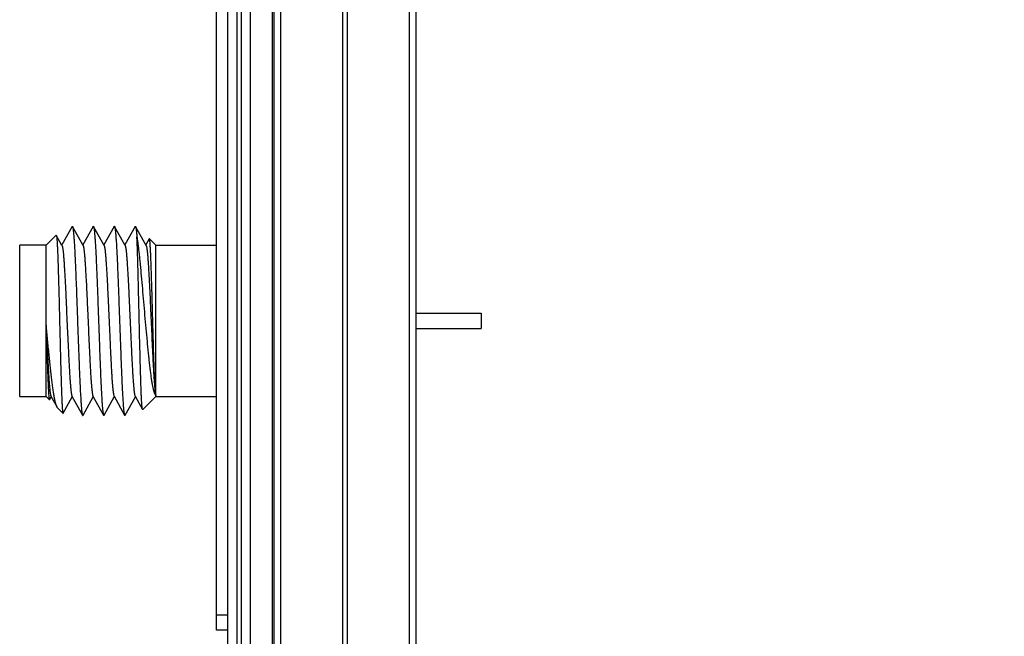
# Model space of a CAD drawing. Header units: inches. Extents: x 0.2 to 16.8, y 0.2 to 10.8.
# Tile 4 of 14: x 7.8 to 9.1, y 3.9 to 4.7. Entities that reach past the tile are written whole.
import ezdxf

# ---------------------------------------------------------------- set-up
doc = ezdxf.new("R2010")
doc.units = ezdxf.units.IN
doc.header["$LTSCALE"] = 0.935
doc.header["$MEASUREMENT"] = 0
doc.layers.get('0').update_dxf_attribs({"linetype": 'CONTINUOUS'})
doc.layers.add('DIMENSIONS', color=7, linetype='CONTINUOUS')
doc.styles.get("Standard").update_dxf_attribs({"font": 'txt', "width": 0.8})
doc.dimstyles.new('DIMSTYLE_3', dxfattribs={"dimtxt": 0.125, "dimasz": 0.18, "dimexe": 0.125, "dimexo": 0.0625, "dimgap": 0.0625, "dimtad": 0, "dimtih": 1, "dimtoh": 1, "dimzin": 4, "dimdsep": 46, "dimtxsty": 'STANDARD', "dimblk": '_FILLED', "dimblk1": '_FILLED', "dimblk2": '_FILLED', "dimcen": 0.09, "dimadec": 0, "dimazin": 0, "dimtp": 0.001, "dimtm": 0.001, "dimtfac": 1, "dimtofl": 0, "dimtmove": 0, "dimatfit": 3, "dimldrblk": '_FILLED', "dimfxl": 1, "dimtolj": 1, "dimtzin": 4, "dimarcsym": 0})

# ---------------------------------------------------------------- blocks, each defined once
blk = doc.blocks.new('_FILLED')
at = {"color": 0, "linetype": 'BYBLOCK'}
blk.add_solid([(0, 0), (-1, 0.1736), (-1, -0.1736)], dxfattribs=at)
blk = doc.blocks.new('*D3')
at = {"layer": 'DIMENSIONS', "color": 2, "linetype": 'CONTINUOUS'}
for p, q in [((8.2631, 8.0066), (9.8854, 8.0066)), ((9.7604, 8.0066), (9.7604, 5.5991)), ((9.7604, 2.9417), (9.7604, 5.3491)), ((8.2631, 2.9417), (9.8854, 2.9417))]:
    blk.add_line(p, q, dxfattribs=at)
at = {"layer": 'DIMENSIONS', "color": 2, "linetype": 'CONTINUOUS', "xscale": 0.18, "yscale": 0.18, "zscale": 0.18}
for p, rotation in [((9.7604, 8.0066), 90), ((9.7604, 2.9417), 270)]:
    blk.add_blockref('_FILLED', p, dxfattribs=dict(at, rotation=rotation))
at = {"layer": 'DIMENSIONS', "color": 2, "linetype": 'CONTINUOUS', "insert": (9.7604, 5.5366), "char_height": 0.125, "width": 1.225, "attachment_point": 2, "line_spacing_factor": 0.9}
blk.add_mtext('5.06{\\Ftxt.shx;\\W1.000000;\\H0.125000; }[128.6]', dxfattribs=at)

msp = doc.modelspace()

# ---------------------------------------------------------------- linework, layer by layer
at = {"color": 7, "linetype": 'CONTINUOUS'}
for p, q in [((8.0856, 3.8866), (8.0856, 7.9966)), ((8.1006, 3.5636), (8.1006, 8.0066)), ((8.1306, 3.5636), (8.1306, 8.0066)), ((8.1614, 7.6106), (8.1614, 3.6106)), ((8.3494, 7.6106), (8.3494, 3.6106)), ((7.8948, 4.4204), (7.8812, 4.3959)), ((7.8948, 4.4204), (7.8954, 4.4204)), ((7.9093, 4.3953), (7.8954, 4.4204)), ((7.9226, 4.4204), (7.909, 4.3959)), ((7.9226, 4.4204), (7.9228, 4.4206)), ((7.9228, 4.4206), (7.9232, 4.4204)), ((7.9371, 4.3953), (7.9232, 4.4204)), ((7.9504, 4.4204), (7.9368, 4.3959)), ((7.9649, 4.3953), (7.951, 4.4204)), ((7.9782, 4.4204), (7.9646, 4.3959)), ((7.9782, 4.4204), (7.9788, 4.4204)), ((7.9927, 4.3953), (7.9788, 4.4204)), ((7.8606, 4.3956), (7.8738, 4.4089)), ((7.8738, 4.4089), (7.874, 4.4088)), ((7.8815, 4.3953), (7.874, 4.4088)), ((7.874, 4.4088), (7.8743, 4.4076)), ((7.9969, 4.404), (7.9924, 4.3959)), ((7.997, 4.4041), (7.9969, 4.404)), ((7.9971, 4.4041), (8.0056, 4.3956)), ((7.8256, 4.1956), (7.8256, 4.3956)), ((7.8606, 4.3956), (7.8256, 4.3956)), ((7.8606, 4.1956), (7.8606, 4.3956)), ((8.0056, 4.1956), (8.0056, 4.3956)), ((8.0056, 4.3956), (8.0856, 4.3956)), ((8.3494, 4.3056), (8.4356, 4.3056)), ((8.4356, 4.3056), (8.4356, 4.2856)), ((8.3494, 4.2856), (8.4356, 4.2856)), ((7.8256, 4.1956), (7.8606, 4.1956)), ((7.8606, 4.1956), (7.8649, 4.1913)), ((7.8651, 4.1914), (7.8673, 4.1953)), ((7.8669, 4.1959), (7.875, 4.1815)), ((7.8829, 4.1735), (7.8951, 4.1953)), ((7.8947, 4.1959), (7.9087, 4.1709)), ((7.9093, 4.1709), (7.9229, 4.1953)), ((7.9225, 4.1959), (7.9365, 4.1709)), ((7.9371, 4.1709), (7.9507, 4.1953)), ((7.9503, 4.1959), (7.9643, 4.1709)), ((7.9649, 4.1709), (7.9785, 4.1953)), ((7.9781, 4.1959), (7.988, 4.1783)), ((8.0056, 4.1956), (7.9882, 4.1782)), ((8.0056, 4.1956), (8.0856, 4.1956)), ((7.8649, 4.1913), (7.8651, 4.1914)), ((7.8757, 4.1805), (7.875, 4.1815)), ((7.8757, 4.1805), (7.8827, 4.1734)), ((7.8827, 4.1734), (7.8829, 4.1735)), ((7.9882, 4.1782), (7.988, 4.1783)), ((8.1006, 3.8866), (8.0856, 3.8866))]:
    msp.add_line(p, q, dxfattribs=at)
at = {"color": 9, "linetype": 'CONTINUOUS'}
for p, q in [((8.1126, 8.0066), (8.1126, 3.5636)), ((8.1186, 8.0066), (8.1186, 3.5636)), ((8.1598, 3.5636), (8.1598, 7.6566)), ((8.1704, 7.6106), (8.1704, 3.6106)), ((8.2523, 7.6106), (8.2523, 3.6106)), ((8.2586, 7.6106), (8.2586, 3.6106)), ((8.3405, 7.6106), (8.3405, 3.6106)), ((8.1006, 3.9066), (8.0856, 3.9066))]:
    msp.add_line(p, q, dxfattribs=at)
at = {"color": 7, "linetype": 'CONTINUOUS'}
for points, knots in [([(7.8954, 4.4204), (7.8954, 4.4203), (7.8955, 4.4201), (7.8956, 4.4198), (7.8957, 4.4195), (7.8958, 4.419), (7.8959, 4.4185), (7.896, 4.4177), (7.8962, 4.4166), (7.8964, 4.415), (7.8966, 4.4131), (7.8968, 4.411), (7.897, 4.4086), (7.8972, 4.406), (7.8975, 4.402), (7.8979, 4.3964), (7.8983, 4.3891), (7.8987, 4.3809), (7.8991, 4.372), (7.8995, 4.3624), (7.8999, 4.3522), (7.9004, 4.3415), (7.9008, 4.3304), (7.9013, 4.315), (7.902, 4.2956), (7.9027, 4.2762), (7.9033, 4.2609), (7.9037, 4.2498), (7.9041, 4.2391), (7.9045, 4.2289), (7.9049, 4.2193), (7.9053, 4.2103), (7.9057, 4.2022), (7.9062, 4.1948), (7.9065, 4.1893), (7.9068, 4.1853), (7.907, 4.1826), (7.9072, 4.1802), (7.9074, 4.1781), (7.9076, 4.1763), (7.9078, 4.1747), (7.908, 4.1735), (7.9082, 4.1727), (7.9083, 4.1722), (7.9084, 4.1718), (7.9085, 4.1714), (7.9086, 4.1711), (7.9086, 4.1709), (7.9087, 4.1709)], [0, 0, 0, 0, 0.000979, 0.002214, 0.003712, 0.005475, 0.007505, 0.009802, 0.015198, 0.021658, 0.029171, 0.037719, 0.047288, 0.057858, 0.069403, 0.095322, 0.124821, 0.157639, 0.193487, 0.232048, 0.272981, 0.315925, 0.360498, 0.406307, 0.5, 0.593694, 0.639503, 0.684076, 0.727019, 0.767953, 0.806514, 0.842362, 0.875179, 0.904678, 0.930598, 0.942144, 0.952712, 0.962281, 0.970831, 0.978343, 0.984802, 0.990198, 0.992496, 0.994526, 0.996289, 0.997786, 0.999021, 1, 1, 1, 1]), ([(7.9232, 4.4204), (7.9232, 4.4203), (7.9233, 4.4201), (7.9234, 4.4198), (7.9235, 4.4195), (7.9236, 4.419), (7.9237, 4.4185), (7.9238, 4.4177), (7.924, 4.4166), (7.9242, 4.415), (7.9244, 4.4131), (7.9246, 4.411), (7.9248, 4.4086), (7.925, 4.406), (7.9253, 4.402), (7.9257, 4.3964), (7.9261, 4.3891), (7.9265, 4.3809), (7.9269, 4.372), (7.9273, 4.3624), (7.9277, 4.3522), (7.9282, 4.3415), (7.9286, 4.3304), (7.9291, 4.315), (7.9298, 4.2956), (7.9305, 4.2762), (7.9311, 4.2609), (7.9315, 4.2498), (7.9319, 4.2391), (7.9323, 4.2289), (7.9327, 4.2193), (7.9331, 4.2103), (7.9335, 4.2022), (7.934, 4.1948), (7.9343, 4.1893), (7.9346, 4.1853), (7.9348, 4.1826), (7.935, 4.1802), (7.9352, 4.1781), (7.9354, 4.1763), (7.9356, 4.1747), (7.9358, 4.1735), (7.936, 4.1727), (7.9361, 4.1722), (7.9362, 4.1718), (7.9363, 4.1714), (7.9364, 4.1711), (7.9364, 4.1709), (7.9365, 4.1709)], [0, 0, 0, 0, 0.00098, 0.002215, 0.003712, 0.005475, 0.007505, 0.009804, 0.015201, 0.021661, 0.029173, 0.037724, 0.047294, 0.057862, 0.069408, 0.095329, 0.124828, 0.157647, 0.193495, 0.232056, 0.27299, 0.315933, 0.360507, 0.406315, 0.500008, 0.593701, 0.639509, 0.684081, 0.727024, 0.767957, 0.806518, 0.842364, 0.875182, 0.904679, 0.930599, 0.942144, 0.952712, 0.962282, 0.970831, 0.978342, 0.984802, 0.990199, 0.992496, 0.994526, 0.996288, 0.997785, 0.99902, 1, 1, 1, 1]), ([(7.9504, 4.4204), (7.9504, 4.4204), (7.9505, 4.4205), (7.9505, 4.4206), (7.9506, 4.4206), (7.9507, 4.4206), (7.9507, 4.4206), (7.9508, 4.4206), (7.9509, 4.4205), (7.9509, 4.4204), (7.951, 4.4204)], [0, 0, 0, 0, 0.166433, 0.300754, 0.40844, 0.49998, 0.591564, 0.699322, 0.833646, 1, 1, 1, 1]), ([(7.951, 4.4204), (7.951, 4.4203), (7.9511, 4.4201), (7.9512, 4.4198), (7.9513, 4.4195), (7.9514, 4.419), (7.9515, 4.4185), (7.9516, 4.4177), (7.9518, 4.4166), (7.952, 4.415), (7.9522, 4.4131), (7.9524, 4.411), (7.9526, 4.4086), (7.9528, 4.406), (7.9531, 4.402), (7.9535, 4.3964), (7.9539, 4.3891), (7.9543, 4.3809), (7.9547, 4.372), (7.9551, 4.3624), (7.9555, 4.3522), (7.956, 4.3415), (7.9564, 4.3304), (7.9569, 4.315), (7.9576, 4.2956), (7.9583, 4.2762), (7.9589, 4.2609), (7.9593, 4.2498), (7.9597, 4.2391), (7.9601, 4.2289), (7.9605, 4.2193), (7.9609, 4.2103), (7.9613, 4.2022), (7.9618, 4.1948), (7.9621, 4.1893), (7.9624, 4.1853), (7.9626, 4.1826), (7.9628, 4.1802), (7.963, 4.1781), (7.9632, 4.1763), (7.9634, 4.1747), (7.9636, 4.1735), (7.9638, 4.1727), (7.9639, 4.1722), (7.964, 4.1718), (7.9641, 4.1714), (7.9642, 4.1711), (7.9642, 4.1709), (7.9643, 4.1709)], [0, 0, 0, 0, 0.000979, 0.002214, 0.003711, 0.005473, 0.007504, 0.009802, 0.015198, 0.021657, 0.029169, 0.037719, 0.047288, 0.057856, 0.069402, 0.095322, 0.124821, 0.157638, 0.193486, 0.232047, 0.272981, 0.315923, 0.360497, 0.406306, 0.5, 0.593693, 0.639502, 0.684075, 0.727019, 0.767952, 0.806514, 0.842361, 0.875179, 0.904677, 0.930597, 0.942142, 0.952711, 0.962281, 0.97083, 0.978341, 0.984801, 0.990198, 0.992495, 0.994525, 0.996288, 0.997785, 0.99902, 1, 1, 1, 1]), ([(7.9788, 4.4204), (7.9788, 4.4203), (7.9789, 4.4201), (7.979, 4.4198), (7.9791, 4.4194), (7.9792, 4.4189), (7.9793, 4.4183), (7.9795, 4.4174), (7.9797, 4.416), (7.9799, 4.4141), (7.9801, 4.412), (7.9804, 4.4095), (7.9805, 4.4077), (7.9806, 4.4068)], [0, 0, 0, 0, 0.019687, 0.044929, 0.075881, 0.112609, 0.155135, 0.203462, 0.317482, 0.454544, 0.614336, 0.796336, 1, 1, 1, 1]), ([(7.8743, 4.4076), (7.8744, 4.4073), (7.8745, 4.4066), (7.8746, 4.4054), (7.8747, 4.4039), (7.8749, 4.4022), (7.875, 4.4003), (7.8752, 4.3972), (7.8754, 4.3928), (7.8757, 4.3868), (7.8759, 4.38), (7.8762, 4.3724), (7.8765, 4.3641), (7.8767, 4.3552), (7.8771, 4.3422), (7.8776, 4.3252), (7.8781, 4.3039), (7.8785, 4.2859), (7.8789, 4.2714), (7.8791, 4.2608), (7.8794, 4.2505), (7.8796, 4.2405), (7.8799, 4.2309), (7.8802, 4.2219), (7.8804, 4.2135), (7.8807, 4.2057), (7.8809, 4.1997), (7.8811, 4.1953), (7.8812, 4.1923), (7.8813, 4.1894), (7.8815, 4.1868), (7.8816, 4.1845), (7.8817, 4.1823), (7.8818, 4.1804), (7.882, 4.1787), (7.8821, 4.1772), (7.8822, 4.1761), (7.8823, 4.1754), (7.8824, 4.1749), (7.8824, 4.1745), (7.8825, 4.1742), (7.8825, 4.1739), (7.8826, 4.1737), (7.8826, 4.1736), (7.8827, 4.1735), (7.8827, 4.1735), (7.8827, 4.1735), (7.8827, 4.1734)], [0, 0, 0, 0, 0.00407, 0.009231, 0.01547, 0.022777, 0.031134, 0.040521, 0.062293, 0.08789, 0.117073, 0.149571, 0.185088, 0.223299, 0.26386, 0.350561, 0.442126, 0.535358, 0.581595, 0.62705, 0.671337, 0.714085, 0.754935, 0.793549, 0.829606, 0.862816, 0.892905, 0.906704, 0.919636, 0.931673, 0.942793, 0.952976, 0.9622, 0.970448, 0.977706, 0.983961, 0.989201, 0.991439, 0.99342, 0.995146, 0.996617, 0.997833, 0.998796, 0.999185, 0.999514, 0.999784, 1, 1, 1, 1]), ([(7.9806, 4.4068), (7.9808, 4.4052), (7.9813, 4.4017), (7.982, 4.3963), (7.9827, 4.3904), (7.9834, 4.384), (7.9842, 4.3772), (7.9851, 4.3673), (7.9864, 4.3543), (7.9878, 4.3378), (7.9893, 4.3206), (7.9908, 4.3031), (7.9924, 4.2856), (7.9937, 4.2713), (7.9947, 4.2602), (7.9955, 4.2523), (7.9963, 4.2447), (7.9971, 4.2375), (7.9979, 4.2308), (7.9987, 4.2245), (7.9996, 4.2188), (8.0003, 4.2144), (8.0008, 4.2111), (8.0013, 4.209), (8.0017, 4.207), (8.0021, 4.2051), (8.0025, 4.2037), (8.0028, 4.2026), (8.003, 4.2017), (8.0034, 4.2006), (8.0038, 4.1995), (8.0042, 4.1987), (8.0045, 4.1981), (8.0047, 4.1978), (8.0049, 4.1975), (8.0052, 4.1972), (8.0054, 4.197), (8.0056, 4.1969)], [0, 0, 0, 0, 0.023471, 0.049358, 0.077531, 0.107855, 0.140193, 0.174389, 0.24765, 0.326117, 0.408097, 0.491749, 0.575119, 0.656178, 0.695199, 0.732876, 0.768955, 0.803193, 0.83535, 0.8652, 0.892524, 0.917126, 0.928347, 0.938821, 0.948529, 0.957453, 0.965579, 0.969338, 0.972895, 0.979393, 0.985073, 0.989937, 0.99207, 0.994009, 0.99576, 0.997334, 1, 1, 1, 1]), ([(7.988, 4.1783), (7.9879, 4.1783), (7.9879, 4.1784), (7.9878, 4.1786), (7.9878, 4.1788), (7.9877, 4.1791), (7.9877, 4.1795), (7.9876, 4.18), (7.9875, 4.1808), (7.9874, 4.182), (7.9872, 4.1833), (7.9871, 4.1848), (7.987, 4.1865), (7.9869, 4.1885), (7.9867, 4.1914), (7.9865, 4.1955), (7.9863, 4.2009), (7.9861, 4.207), (7.9858, 4.2137), (7.9856, 4.2209), (7.9854, 4.2287), (7.9851, 4.237), (7.9849, 4.2456), (7.9846, 4.2578), (7.9842, 4.2737), (7.9837, 4.293), (7.9833, 4.3125), (7.9828, 4.3317), (7.9824, 4.35), (7.9819, 4.3669), (7.9816, 4.3801), (7.9813, 4.3896), (7.981, 4.3959), (7.9808, 4.4015), (7.9806, 4.4051), (7.9806, 4.4068)], [0, 0, 0, 0, 0.000636, 0.001483, 0.002546, 0.003827, 0.005327, 0.007047, 0.011145, 0.016118, 0.021957, 0.028652, 0.03619, 0.044561, 0.053748, 0.074501, 0.098307, 0.124994, 0.154379, 0.186255, 0.220404, 0.256592, 0.294571, 0.334087, 0.416654, 0.502097, 0.588168, 0.672628, 0.753306, 0.82815, 0.89528, 0.925421, 0.953035, 0.977951, 1, 1, 1, 1]), ([(7.9971, 4.4041), (7.9971, 4.4041), (7.997, 4.4041), (7.997, 4.4041), (7.997, 4.4041)], [0, 0, 0, 0, 0.548928, 1, 1, 1, 1]), ([(8.0056, 4.1969), (8.0055, 4.197), (8.0055, 4.1972), (8.0054, 4.1978), (8.0053, 4.1987), (8.0051, 4.1999), (8.005, 4.2013), (8.0049, 4.203), (8.0047, 4.2056), (8.0044, 4.2094), (8.0042, 4.2146), (8.0039, 4.2206), (8.0036, 4.2272), (8.0034, 4.2345), (8.0031, 4.2424), (8.0028, 4.2507), (8.0026, 4.2595), (8.0022, 4.2719), (8.0018, 4.2877), (8.0013, 4.3038), (8.001, 4.3166), (8.0007, 4.326), (8.0005, 4.3353), (8.0002, 4.3442), (7.9999, 4.3527), (7.9997, 4.3607), (7.9994, 4.3682), (7.9992, 4.3752), (7.9989, 4.3814), (7.9987, 4.3862), (7.9985, 4.3897), (7.9984, 4.3921), (7.9982, 4.3942), (7.9981, 4.3961), (7.998, 4.3978), (7.9979, 4.3994), (7.9977, 4.4007), (7.9976, 4.4018), (7.9975, 4.4026), (7.9974, 4.4031), (7.9973, 4.4034), (7.9973, 4.4036), (7.9972, 4.4038), (7.9972, 4.404), (7.9971, 4.4041), (7.9971, 4.4041), (7.9971, 4.4041)], [0, 0, 0, 0, 0.001689, 0.003655, 0.008416, 0.014276, 0.021221, 0.029236, 0.038301, 0.05949, 0.084591, 0.113362, 0.145531, 0.180799, 0.218836, 0.259294, 0.301802, 0.345979, 0.437745, 0.531347, 0.577814, 0.623521, 0.668078, 0.711107, 0.752244, 0.791147, 0.827493, 0.860985, 0.891348, 0.918342, 0.930506, 0.941749, 0.952052, 0.961392, 0.969752, 0.977117, 0.983476, 0.988818, 0.993135, 0.994908, 0.996425, 0.997688, 0.998699, 0.999464, 0.999759, 1, 1, 1, 1]), ([(7.8815, 4.3953), (7.8816, 4.3952), (7.8816, 4.3951), (7.8817, 4.3948), (7.8818, 4.3945), (7.882, 4.394), (7.8822, 4.3932), (7.8824, 4.392), (7.8826, 4.3907), (7.8828, 4.3892), (7.883, 4.3874), (7.8832, 4.3855), (7.8834, 4.3834), (7.8837, 4.3801), (7.884, 4.3757), (7.8844, 4.3698), (7.8848, 4.3633), (7.8852, 4.3562), (7.8857, 4.3485), (7.8861, 4.3404), (7.8865, 4.3319), (7.8869, 4.3231), (7.8874, 4.311), (7.8878, 4.3018), (7.8881, 4.2956)], [0, 0, 0, 0, 0.002357, 0.005208, 0.008567, 0.012441, 0.021746, 0.033128, 0.046574, 0.062065, 0.079576, 0.099069, 0.120504, 0.143838, 0.196006, 0.255123, 0.320686, 0.392129, 0.468835, 0.550144, 0.635347, 0.7237, 0.814461, 1, 1, 1, 1]), ([(7.9093, 4.3953), (7.9094, 4.3952), (7.9094, 4.3951), (7.9095, 4.3948), (7.9096, 4.3945), (7.9098, 4.394), (7.91, 4.3932), (7.9102, 4.392), (7.9104, 4.3907), (7.9106, 4.3892), (7.9108, 4.3874), (7.911, 4.3855), (7.9112, 4.3834), (7.9115, 4.3801), (7.9118, 4.3757), (7.9122, 4.3698), (7.9126, 4.3633), (7.913, 4.3562), (7.9135, 4.3485), (7.9139, 4.3404), (7.9143, 4.3319), (7.9147, 4.3231), (7.9152, 4.311), (7.9156, 4.3018), (7.9159, 4.2956)], [0, 0, 0, 0, 0.002357, 0.005209, 0.008569, 0.012444, 0.02175, 0.033131, 0.046577, 0.062071, 0.079581, 0.099073, 0.12051, 0.143847, 0.196012, 0.255131, 0.320693, 0.392135, 0.468841, 0.550147, 0.635352, 0.723708, 0.814461, 1, 1, 1, 1]), ([(7.9371, 4.3953), (7.9372, 4.3952), (7.9372, 4.3951), (7.9373, 4.3948), (7.9374, 4.3945), (7.9376, 4.394), (7.9378, 4.3932), (7.938, 4.392), (7.9382, 4.3907), (7.9384, 4.3892), (7.9386, 4.3874), (7.9388, 4.3855), (7.939, 4.3834), (7.9393, 4.3801), (7.9396, 4.3757), (7.94, 4.3698), (7.9404, 4.3633), (7.9408, 4.3562), (7.9413, 4.3485), (7.9417, 4.3404), (7.9421, 4.3319), (7.9425, 4.3231), (7.943, 4.311), (7.9434, 4.3018), (7.9437, 4.2956)], [0, 0, 0, 0, 0.002357, 0.005209, 0.008569, 0.012444, 0.02175, 0.033131, 0.046577, 0.062071, 0.079581, 0.099073, 0.12051, 0.143847, 0.196012, 0.255131, 0.320693, 0.392135, 0.468841, 0.550147, 0.635352, 0.723708, 0.814461, 1, 1, 1, 1]), ([(7.9649, 4.3953), (7.965, 4.3952), (7.965, 4.3951), (7.9651, 4.3948), (7.9652, 4.3945), (7.9654, 4.394), (7.9656, 4.3932), (7.9658, 4.392), (7.966, 4.3907), (7.9662, 4.3892), (7.9664, 4.3874), (7.9666, 4.3855), (7.9668, 4.3834), (7.9671, 4.3801), (7.9674, 4.3757), (7.9678, 4.3698), (7.9682, 4.3633), (7.9686, 4.3562), (7.9691, 4.3485), (7.9695, 4.3404), (7.9699, 4.3319), (7.9703, 4.3231), (7.9708, 4.311), (7.9712, 4.3018), (7.9715, 4.2956)], [0, 0, 0, 0, 0.002357, 0.005208, 0.008567, 0.012441, 0.021746, 0.033128, 0.046574, 0.062065, 0.079576, 0.099069, 0.120504, 0.143838, 0.196006, 0.255123, 0.320686, 0.392129, 0.468835, 0.550144, 0.635347, 0.7237, 0.814461, 1, 1, 1, 1]), ([(7.9927, 4.3953), (7.9928, 4.3952), (7.9928, 4.3951), (7.9929, 4.3948), (7.993, 4.3945), (7.9932, 4.394), (7.9934, 4.3932), (7.9936, 4.392), (7.9938, 4.3907), (7.994, 4.3892), (7.9942, 4.3874), (7.9944, 4.3855), (7.9946, 4.3834), (7.9949, 4.3801), (7.9952, 4.3757), (7.9956, 4.3698), (7.996, 4.3633), (7.9964, 4.3562), (7.9969, 4.3485), (7.9973, 4.3404), (7.9977, 4.3319), (7.9981, 4.3231), (7.9986, 4.311), (7.999, 4.3018), (7.9993, 4.2956)], [0, 0, 0, 0, 0.002356, 0.005208, 0.008569, 0.012444, 0.021749, 0.03313, 0.046577, 0.062071, 0.07958, 0.099072, 0.12051, 0.143845, 0.196011, 0.255129, 0.320692, 0.392134, 0.46884, 0.550146, 0.635351, 0.723707, 0.814461, 1, 1, 1, 1]), ([(7.875, 4.1815), (7.8749, 4.1816), (7.8747, 4.1819), (7.8745, 4.1825), (7.8741, 4.1835), (7.8737, 4.1847), (7.8732, 4.1862), (7.8728, 4.1879), (7.8724, 4.1897), (7.872, 4.1918), (7.8715, 4.1941), (7.8711, 4.1965), (7.8705, 4.2001), (7.8697, 4.205), (7.8689, 4.2115), (7.868, 4.2185), (7.8671, 4.2262), (7.8662, 4.2343), (7.8653, 4.2429), (7.864, 4.255), (7.8625, 4.2708), (7.8612, 4.2835), (7.8606, 4.29)], [0, 0, 0, 0, 0.004161, 0.008741, 0.019187, 0.031379, 0.045328, 0.061032, 0.078485, 0.097673, 0.118571, 0.14115, 0.165379, 0.218639, 0.277998, 0.343049, 0.413313, 0.488262, 0.567309, 0.649813, 0.822385, 1, 1, 1, 1]), ([(7.8606, 4.29), (7.8607, 4.2868), (7.8608, 4.2804), (7.8611, 4.2709), (7.8614, 4.2616), (7.8617, 4.2526), (7.8619, 4.2439), (7.8622, 4.2358), (7.8625, 4.2281), (7.8627, 4.221), (7.863, 4.2146), (7.8632, 4.2097), (7.8634, 4.2061), (7.8635, 4.2037), (7.8637, 4.2015), (7.8638, 4.1995), (7.8639, 4.1977), (7.8641, 4.1962), (7.8642, 4.1948), (7.8643, 4.1937), (7.8644, 4.1929), (7.8645, 4.1924), (7.8646, 4.192), (7.8647, 4.1918), (7.8647, 4.1916), (7.8648, 4.1914), (7.8648, 4.1914), (7.8649, 4.1913), (7.8649, 4.1913)], [0, 0, 0, 0, 0.097549, 0.194007, 0.288365, 0.379783, 0.467455, 0.550588, 0.628434, 0.70031, 0.765588, 0.823704, 0.849919, 0.874166, 0.896393, 0.91655, 0.934603, 0.950517, 0.964258, 0.975802, 0.985137, 0.988974, 0.992259, 0.994992, 0.99718, 0.998837, 0.999476, 1, 1, 1, 1]), ([(7.8606, 4.29), (7.8608, 4.2841), (7.8612, 4.2753), (7.8618, 4.2637), (7.8621, 4.2554), (7.8625, 4.2474), (7.8629, 4.2398), (7.8633, 4.2326), (7.8637, 4.2259), (7.8641, 4.2198), (7.8645, 4.2143), (7.8648, 4.2101), (7.8651, 4.2071), (7.8653, 4.2051), (7.8655, 4.2033), (7.8657, 4.2017), (7.8659, 4.2003), (7.8661, 4.199), (7.8663, 4.198), (7.8665, 4.1972), (7.8666, 4.1967), (7.8667, 4.1964), (7.8668, 4.1961), (7.8669, 4.196), (7.8669, 4.1959)], [0, 0, 0, 0, 0.188025, 0.279433, 0.368106, 0.453353, 0.534489, 0.610856, 0.681848, 0.746896, 0.805484, 0.857146, 0.880252, 0.901477, 0.920783, 0.938137, 0.953503, 0.966856, 0.978181, 0.98747, 0.991352, 0.994728, 0.997607, 1, 1, 1, 1]), ([(7.8881, 4.2956), (7.8884, 4.2894), (7.8888, 4.2802), (7.8894, 4.2681), (7.8898, 4.2593), (7.8902, 4.2508), (7.8906, 4.2427), (7.891, 4.2351), (7.8914, 4.228), (7.8918, 4.2214), (7.8922, 4.2156), (7.8926, 4.2111), (7.8929, 4.2079), (7.8931, 4.2057), (7.8933, 4.2038), (7.8935, 4.2021), (7.8937, 4.2005), (7.8939, 4.1992), (7.8941, 4.1981), (7.8943, 4.1973), (7.8944, 4.1967), (7.8945, 4.1964), (7.8946, 4.1962), (7.8947, 4.196), (7.8947, 4.1959)], [0, 0, 0, 0, 0.185539, 0.2763, 0.364653, 0.449856, 0.531165, 0.607871, 0.679314, 0.744877, 0.803994, 0.856162, 0.879496, 0.900931, 0.920424, 0.937935, 0.953426, 0.966872, 0.978254, 0.987559, 0.991433, 0.994792, 0.997643, 1, 1, 1, 1]), ([(7.9159, 4.2956), (7.9162, 4.2894), (7.9166, 4.2802), (7.9172, 4.2681), (7.9176, 4.2593), (7.918, 4.2508), (7.9184, 4.2427), (7.9188, 4.2351), (7.9192, 4.228), (7.9196, 4.2214), (7.92, 4.2156), (7.9204, 4.2111), (7.9207, 4.2079), (7.9209, 4.2057), (7.9211, 4.2038), (7.9213, 4.2021), (7.9215, 4.2005), (7.9217, 4.1992), (7.9219, 4.1981), (7.9221, 4.1973), (7.9222, 4.1967), (7.9223, 4.1964), (7.9224, 4.1962), (7.9225, 4.196), (7.9225, 4.1959)], [0, 0, 0, 0, 0.185539, 0.2763, 0.364653, 0.449856, 0.531165, 0.607871, 0.679314, 0.744877, 0.803994, 0.856162, 0.879496, 0.900931, 0.920424, 0.937935, 0.953426, 0.966872, 0.978254, 0.987559, 0.991433, 0.994792, 0.997643, 1, 1, 1, 1]), ([(7.9437, 4.2956), (7.944, 4.2894), (7.9444, 4.2802), (7.945, 4.2681), (7.9454, 4.2593), (7.9458, 4.2508), (7.9462, 4.2427), (7.9466, 4.2351), (7.947, 4.228), (7.9474, 4.2214), (7.9478, 4.2156), (7.9482, 4.2111), (7.9485, 4.2079), (7.9487, 4.2057), (7.9489, 4.2038), (7.9491, 4.2021), (7.9493, 4.2005), (7.9495, 4.1992), (7.9497, 4.1981), (7.9499, 4.1973), (7.95, 4.1967), (7.9501, 4.1964), (7.9502, 4.1962), (7.9503, 4.196), (7.9503, 4.1959)], [0, 0, 0, 0, 0.185539, 0.2763, 0.364653, 0.449856, 0.531165, 0.607871, 0.679314, 0.744877, 0.803994, 0.856162, 0.879496, 0.900931, 0.920424, 0.937935, 0.953426, 0.966872, 0.978254, 0.987559, 0.991433, 0.994792, 0.997643, 1, 1, 1, 1]), ([(7.9715, 4.2956), (7.9718, 4.2894), (7.9722, 4.2802), (7.9728, 4.2681), (7.9732, 4.2593), (7.9736, 4.2508), (7.974, 4.2427), (7.9744, 4.2351), (7.9748, 4.228), (7.9752, 4.2214), (7.9756, 4.2156), (7.976, 4.2111), (7.9763, 4.2079), (7.9765, 4.2057), (7.9767, 4.2038), (7.9769, 4.2021), (7.9771, 4.2005), (7.9773, 4.1992), (7.9775, 4.1981), (7.9777, 4.1973), (7.9778, 4.1967), (7.9779, 4.1964), (7.978, 4.1962), (7.9781, 4.196), (7.9781, 4.1959)], [0, 0, 0, 0, 0.185539, 0.2763, 0.364653, 0.449856, 0.531165, 0.607871, 0.679314, 0.744877, 0.803994, 0.856162, 0.879496, 0.900931, 0.920424, 0.937935, 0.953426, 0.966872, 0.978254, 0.987559, 0.991433, 0.994792, 0.997643, 1, 1, 1, 1]), ([(7.9993, 4.2956), (7.9996, 4.2898), (8.0001, 4.2782), (8.0009, 4.2614), (8.0015, 4.2479), (8.002, 4.2378), (8.0024, 4.2309), (8.0028, 4.2244), (8.0032, 4.2186), (8.0036, 4.2133), (8.004, 4.2086), (8.0043, 4.2052), (8.0046, 4.2028), (8.0048, 4.2012), (8.005, 4.1999), (8.0052, 4.1987), (8.0054, 4.1977), (8.0055, 4.1971), (8.0056, 4.1969)], [0, 0, 0, 0, 0.177615, 0.349707, 0.510956, 0.585931, 0.656351, 0.721676, 0.781396, 0.835053, 0.882234, 0.92258, 0.940094, 0.955796, 0.969655, 0.981651, 0.991769, 1, 1, 1, 1]), ([(7.9087, 4.1709), (7.9087, 4.1708), (7.9088, 4.1708), (7.9088, 4.1707), (7.9089, 4.1706), (7.909, 4.1706), (7.909, 4.1706), (7.9091, 4.1707), (7.9092, 4.1708), (7.9092, 4.1708), (7.9093, 4.1709)], [0, 0, 0, 0, 0.166352, 0.300673, 0.408431, 0.50002, 0.591566, 0.699251, 0.833565, 1, 1, 1, 1]), ([(7.9365, 4.1709), (7.9365, 4.1708), (7.9366, 4.1708), (7.9366, 4.1707), (7.9367, 4.1706), (7.9368, 4.1706), (7.9368, 4.1706), (7.9369, 4.1707), (7.937, 4.1708), (7.937, 4.1708), (7.9371, 4.1709)], [0, 0, 0, 0, 0.166424, 0.300754, 0.408453, 0.499989, 0.591563, 0.699316, 0.833642, 1, 1, 1, 1]), ([(7.9643, 4.1709), (7.9643, 4.1708), (7.9644, 4.1708), (7.9644, 4.1707), (7.9645, 4.1706), (7.9646, 4.1706), (7.9646, 4.1706), (7.9647, 4.1707), (7.9648, 4.1708), (7.9648, 4.1708), (7.9649, 4.1709)], [0, 0, 0, 0, 0.166436, 0.300741, 0.408422, 0.499971, 0.591565, 0.699325, 0.833648, 1, 1, 1, 1])]:
    msp.add_open_spline(points, degree=3, knots=knots, dxfattribs=at)

# ---------------------------------------------------------------- dimensions: what is measured, and where the dimension line sits
at = {"layer": 'DIMENSIONS', "color": 2, "linetype": 'CONTINUOUS'}
dim = msp.add_linear_dim(base=(9.7604, 2.9417), p1=(8.2006, 8.0066), p2=(8.2006, 2.9417), angle=270, dimstyle='DIMSTYLE_3', dxfattribs=at)
dim.commit()
dim.dimension.update_dxf_attribs({"geometry": '*D3', "text_midpoint": (9.7604, 5.4741), "dimtype": 160})

doc.saveas('drawing.dxf')
